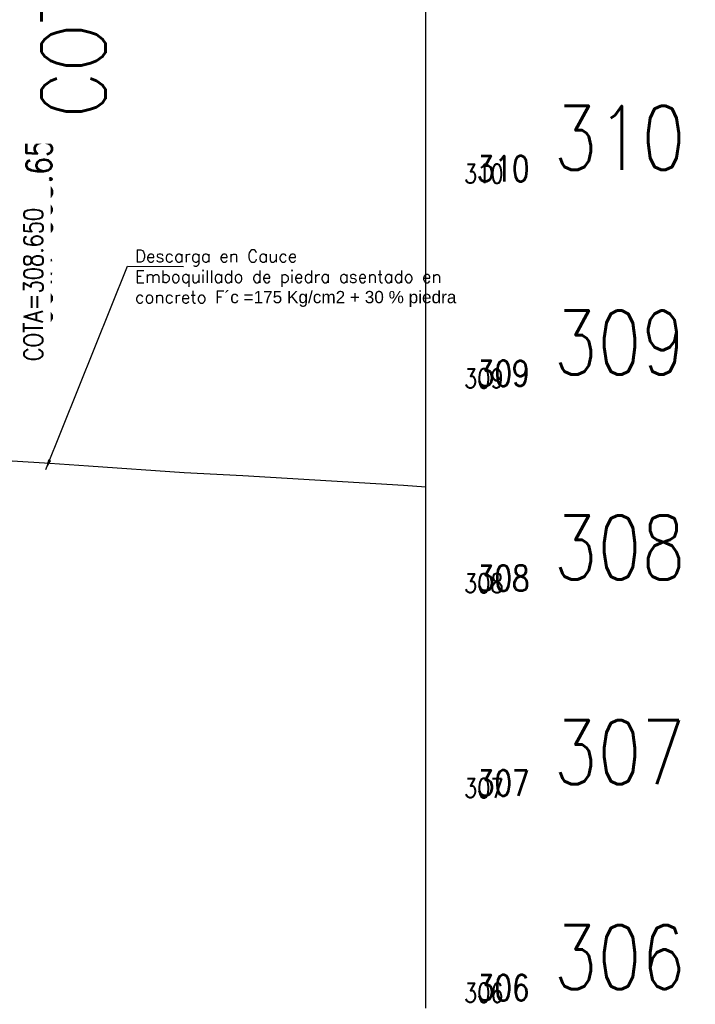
# Model space of a CAD drawing. Header units: metres. Extents: x 719936 to 720643, y 9143565 to 9144018.
# Tile 44 of 56: x 720543.26 to 720546.56, y 9143949.7 to 9143954.51. Entities that reach past the tile are written whole.
import ezdxf

# ---------------------------------------------------------------- set-up
doc = ezdxf.new("R2010")
doc.units = ezdxf.units.M
for name, color, linetype in [('01_CIVI_322_PF_GRID', 8, 'Continuous'), ('ACOTADO', 8, 'Continuous'), ('AecObjExplode_PLANTA RAPIDA_Vport_1ECE', 7, 'Continuous'), ('AecObjExplode_PLANTA RAPIDA_Vport_1ED3', 7, 'Continuous'), ('AecObjExplode_PLANTA RAPIDA_Vport_1ED7', 7, 'Continuous'), ('AecObjExplode_PLANTA RAPIDA_Vport_220C', 7, 'Continuous'), ('AecObjExplode_PLANTA RAPIDA_Vport_22C7', 7, 'Continuous'), ('AecObjExplode_PLANTA RAPIDA_Vport_22CB', 7, 'Continuous'), ('AecObjExplode_PLANTA RAPIDA_Vport_22E2', 7, 'Continuous'), ('AecObjExplode_PLANTA RAPIDA_Vport_22EB', 7, 'Continuous'), ('AecObjExplode_PLANTA RAPIDA_Vport_2460', 7, 'Continuous'), ('AecObjExplode_PLANTA RAPIDA_Vport_2496', 7, 'Continuous'), ('AIR.A3-TN', 32, 'Continuous'), ('AIR_NOTAS A-3', 7, 'Continuous'), ('C-ROAD-PROF-VIEW', 7, 'Continuous'), ('TEXTOS-NOTAS', 7, 'Continuous')]:
    doc.layers.add(name, color=color, linetype=linetype)
doc.styles.add('01COTAS', font='romans.shx')
doc.styles.add('25-NOTAS', font='romans.shx', dxfattribs={"height": 0.05})
doc.styles.add('AIR-Simplex.(0.80)', font='simplex.shx', dxfattribs={"width": 0.8})
doc.dimstyles.new('DIM-25A-CORTE', dxfattribs={"dimscale": 0.025, "dimtxt": 2, "dimasz": 2, "dimexe": 2, "dimexo": 2, "dimgap": 1, "dimtad": 1, "dimtih": 1, "dimtoh": 1, "dimzin": 4, "dimdsep": 46, "dimtxsty": '01COTAS', "dimcen": 25, "dimclrd": 9, "dimclre": 9, "dimclrt": 7, "dimadec": 0, "dimazin": 0, "dimtfac": 1, "dimtmove": 2, "dimatfit": 3, "dimfxl": 1, "dimtolj": 1, "dimtzin": 0, "dimarcsym": 0})

# ---------------------------------------------------------------- blocks, each defined once
blk = doc.blocks.new('AecObjExplode_PLANTA RAPIDA_Vport_1ECE')
at = {"layer": '01_CIVI_322_PF_GRID', "color": 7, "linetype": 'Continuous', "lineweight": -3}
blk.add_line((720545.2438, 9143949.6826), (720545.2438, 9143956.6826), dxfattribs=at)
at = {"layer": 'AIR.A3-TN', "color": 32, "linetype": 'Continuous', "lineweight": -3, "ltscale": 5, "flags": 128}
blk.add_lwpolyline([(720538.6927, 9143952.8037), (720539.39, 9143952.6994), (720539.6079, 9143952.6735), (720539.9133, 9143952.6364), (720540.2689, 9143952.5962), (720540.4602, 9143952.5807), (720541.3352, 9143952.5139), (720541.7313, 9143952.4851), (720541.9202, 9143952.464), (720542.5048, 9143952.4036), (720543.2253, 9143952.3561), (720543.4085, 9143952.3441), (720543.5968, 9143952.3317), (720544.0639, 9143952.2994), (720544.3512, 9143952.2841), (720545.1349, 9143952.2364), (720545.2438, 9143952.2293)], dxfattribs=at)
at = {"layer": 'C-ROAD-PROF-VIEW', "color": 7, "linetype": 'Continuous', "lineweight": -3, "char_height": 0.3125, "attachment_point": 4, "style": 'AIR-Simplex.(0.80)'}
for s, insert in [('310', (720545.8688, 9143953.9326)), ('309', (720545.8688, 9143952.9326)), ('308', (720545.8688, 9143951.9326)), ('307', (720545.8688, 9143950.9326)), ('306', (720545.8688, 9143949.9326))]:
    blk.add_mtext(s, dxfattribs=dict(at, insert=insert))
at = {"layer": 'AIR_NOTAS A-3', "color": 7, "linetype": 'Continuous', "lineweight": -3, "insert": (720543.3688, 9143954.0294), "char_height": 0.3125, "width": 2.801548, "attachment_point": 1, "rotation": 90, "style": 'AIR-Simplex.(0.80)', "bg_fill": 3, "box_fill_scale": 1.4, "bg_fill_color": 256, "bg_fill_true_color": 13158600, "bg_fill_transparency": 0}
blk.add_mtext('COTA=308.650', dxfattribs=at)
blk = doc.blocks.new('AecObjExplode_PLANTA RAPIDA_Vport_1ED3')
at = {"layer": '01_CIVI_322_PF_GRID', "color": 7, "linetype": 'Continuous', "lineweight": -3}
blk.add_line((720545.2438, 9143949.6826), (720545.2438, 9143956.6826), dxfattribs=at)
at = {"layer": 'AIR.A3-TN', "color": 32, "linetype": 'Continuous', "lineweight": -3, "ltscale": 5, "flags": 128}
blk.add_lwpolyline([(720538.6927, 9143952.8037), (720539.39, 9143952.6994), (720539.6079, 9143952.6735), (720539.9133, 9143952.6364), (720540.2689, 9143952.5962), (720540.4602, 9143952.5807), (720541.3352, 9143952.5139), (720541.7313, 9143952.4851), (720541.9202, 9143952.464), (720542.5048, 9143952.4036), (720543.2253, 9143952.3561), (720543.4085, 9143952.3441), (720543.5968, 9143952.3317), (720544.0639, 9143952.2994), (720544.3512, 9143952.2841), (720545.1349, 9143952.2364), (720545.2438, 9143952.2293)], dxfattribs=at)
at = {"layer": 'C-ROAD-PROF-VIEW', "color": 7, "linetype": 'Continuous', "lineweight": -3, "char_height": 0.125, "attachment_point": 4, "style": 'AIR-Simplex.(0.80)'}
for s, insert in [('310', (720545.4938, 9143953.7826)), ('309', (720545.4938, 9143952.7826)), ('308', (720545.4938, 9143951.7826)), ('307', (720545.4938, 9143950.7826)), ('306', (720545.4938, 9143949.7826))]:
    blk.add_mtext(s, dxfattribs=dict(at, insert=insert))
at = {"layer": 'AIR_NOTAS A-3', "color": 7, "linetype": 'Continuous', "lineweight": -3, "insert": (720543.2938, 9143953.0115), "char_height": 0.125, "width": 1.120619, "attachment_point": 1, "rotation": 90, "style": 'AIR-Simplex.(0.80)', "bg_fill": 3, "box_fill_scale": 1.4, "bg_fill_color": 256, "bg_fill_true_color": 13158600, "bg_fill_transparency": 0}
blk.add_mtext('COTA=308.650', dxfattribs=at)
blk = doc.blocks.new('AecObjExplode_PLANTA RAPIDA_Vport_1ED7')
at = {"layer": '01_CIVI_322_PF_GRID', "color": 7, "linetype": 'Continuous', "lineweight": -3}
blk.add_line((720545.2438, 9143949.6826), (720545.2438, 9143956.6826), dxfattribs=at)
at = {"layer": 'AIR.A3-TN', "color": 32, "linetype": 'Continuous', "lineweight": -3, "ltscale": 5, "flags": 128}
blk.add_lwpolyline([(720538.6927, 9143952.8037), (720539.39, 9143952.6994), (720539.6079, 9143952.6735), (720539.9133, 9143952.6364), (720540.2689, 9143952.5962), (720540.4602, 9143952.5807), (720541.3352, 9143952.5139), (720541.7313, 9143952.4851), (720541.9202, 9143952.464), (720542.5048, 9143952.4036), (720543.2253, 9143952.3561), (720543.4085, 9143952.3441), (720543.5968, 9143952.3317), (720544.0639, 9143952.2994), (720544.3512, 9143952.2841), (720545.1349, 9143952.2364), (720545.2438, 9143952.2293)], dxfattribs=at)
at = {"layer": 'C-ROAD-PROF-VIEW', "color": 7, "linetype": 'Continuous', "lineweight": -3, "char_height": 0.125, "attachment_point": 4, "style": 'AIR-Simplex.(0.80)'}
for s, insert in [('310', (720545.4938, 9143953.7826)), ('309', (720545.4938, 9143952.7826)), ('308', (720545.4938, 9143951.7826)), ('307', (720545.4938, 9143950.7826)), ('306', (720545.4938, 9143949.7826))]:
    blk.add_mtext(s, dxfattribs=dict(at, insert=insert))
at = {"layer": 'AIR_NOTAS A-3', "color": 7, "linetype": 'Continuous', "lineweight": -3, "insert": (720543.2938, 9143953.0115), "char_height": 0.125, "width": 1.120619, "attachment_point": 1, "rotation": 90, "style": 'AIR-Simplex.(0.80)', "bg_fill": 3, "box_fill_scale": 1.4, "bg_fill_color": 256, "bg_fill_true_color": 13158600, "bg_fill_transparency": 0}
blk.add_mtext('COTA=308.650', dxfattribs=at)
blk = doc.blocks.new('AecObjExplode_PLANTA RAPIDA_Vport_220C')
at = {"layer": '01_CIVI_322_PF_GRID', "color": 7, "linetype": 'Continuous', "lineweight": -3}
blk.add_line((720545.2438, 9143949.6826), (720545.2438, 9143956.6826), dxfattribs=at)
at = {"layer": 'AIR.A3-TN', "color": 32, "linetype": 'Continuous', "lineweight": -3, "ltscale": 5, "flags": 128}
blk.add_lwpolyline([(720538.6927, 9143952.8037), (720539.39, 9143952.6994), (720539.6079, 9143952.6735), (720539.9133, 9143952.6364), (720540.2689, 9143952.5962), (720540.4602, 9143952.5807), (720541.3352, 9143952.5139), (720541.7313, 9143952.4851), (720541.9202, 9143952.464), (720542.5048, 9143952.4036), (720543.2253, 9143952.3561), (720543.4085, 9143952.3441), (720543.5968, 9143952.3317), (720544.0639, 9143952.2994), (720544.3512, 9143952.2841), (720545.1349, 9143952.2364), (720545.2438, 9143952.2293)], dxfattribs=at)
at = {"layer": 'C-ROAD-PROF-VIEW', "color": 7, "linetype": 'Continuous', "lineweight": -3, "char_height": 0.3125, "attachment_point": 4, "style": 'AIR-Simplex.(0.80)'}
for s, insert in [('310', (720545.8688, 9143953.9326)), ('309', (720545.8688, 9143952.9326)), ('308', (720545.8688, 9143951.9326)), ('307', (720545.8688, 9143950.9326)), ('306', (720545.8688, 9143949.9326))]:
    blk.add_mtext(s, dxfattribs=dict(at, insert=insert))
at = {"layer": 'AIR_NOTAS A-3', "color": 7, "linetype": 'Continuous', "lineweight": -3, "insert": (720543.3688, 9143954.0294), "char_height": 0.3125, "width": 2.801548, "attachment_point": 1, "rotation": 90, "style": 'AIR-Simplex.(0.80)', "bg_fill": 3, "box_fill_scale": 1.4, "bg_fill_color": 256, "bg_fill_true_color": 13158600, "bg_fill_transparency": 0}
blk.add_mtext('COTA=308.650', dxfattribs=at)
blk = doc.blocks.new('AecObjExplode_PLANTA RAPIDA_Vport_22C7')
at = {"layer": '01_CIVI_322_PF_GRID', "color": 7, "linetype": 'Continuous', "lineweight": -3}
blk.add_line((720545.2438, 9143949.6826), (720545.2438, 9143956.6826), dxfattribs=at)
at = {"layer": 'AIR.A3-TN', "color": 32, "linetype": 'Continuous', "lineweight": -3, "ltscale": 5, "flags": 128}
blk.add_lwpolyline([(720538.6927, 9143952.8037), (720539.39, 9143952.6994), (720539.6079, 9143952.6735), (720539.9133, 9143952.6364), (720540.2689, 9143952.5962), (720540.4602, 9143952.5807), (720541.3352, 9143952.5139), (720541.7313, 9143952.4851), (720541.9202, 9143952.464), (720542.5048, 9143952.4036), (720543.2253, 9143952.3561), (720543.4085, 9143952.3441), (720543.5968, 9143952.3317), (720544.0639, 9143952.2994), (720544.3512, 9143952.2841), (720545.1349, 9143952.2364), (720545.2438, 9143952.2293)], dxfattribs=at)
at = {"layer": 'C-ROAD-PROF-VIEW', "color": 7, "linetype": 'Continuous', "lineweight": -3, "char_height": 0.09375, "attachment_point": 4, "style": 'AIR-Simplex.(0.80)'}
for s, insert in [('310', (720545.4313, 9143953.7576)), ('309', (720545.4313, 9143952.7576)), ('308', (720545.4313, 9143951.7576)), ('307', (720545.4313, 9143950.7576)), ('306', (720545.4313, 9143949.7576))]:
    blk.add_mtext(s, dxfattribs=dict(at, insert=insert))
at = {"layer": 'AIR_NOTAS A-3', "color": 7, "linetype": 'Continuous', "lineweight": -3, "insert": (720543.2813, 9143952.8419), "char_height": 0.09375, "width": 0.840464, "attachment_point": 1, "rotation": 90, "style": 'AIR-Simplex.(0.80)', "bg_fill": 3, "box_fill_scale": 1.4, "bg_fill_color": 256, "bg_fill_true_color": 13158600, "bg_fill_transparency": 0}
blk.add_mtext('COTA=308.650', dxfattribs=at)
blk = doc.blocks.new('AecObjExplode_PLANTA RAPIDA_Vport_22CB')
at = {"layer": '01_CIVI_322_PF_GRID', "color": 7, "linetype": 'Continuous', "lineweight": -3}
blk.add_line((720545.2438, 9143949.6826), (720545.2438, 9143956.6826), dxfattribs=at)
at = {"layer": 'AIR.A3-TN', "color": 32, "linetype": 'Continuous', "lineweight": -3, "ltscale": 5, "flags": 128}
blk.add_lwpolyline([(720538.6927, 9143952.8037), (720539.39, 9143952.6994), (720539.6079, 9143952.6735), (720539.9133, 9143952.6364), (720540.2689, 9143952.5962), (720540.4602, 9143952.5807), (720541.3352, 9143952.5139), (720541.7313, 9143952.4851), (720541.9202, 9143952.464), (720542.5048, 9143952.4036), (720543.2253, 9143952.3561), (720543.4085, 9143952.3441), (720543.5968, 9143952.3317), (720544.0639, 9143952.2994), (720544.3512, 9143952.2841), (720545.1349, 9143952.2364), (720545.2438, 9143952.2293)], dxfattribs=at)
at = {"layer": 'C-ROAD-PROF-VIEW', "color": 7, "linetype": 'Continuous', "lineweight": -3, "char_height": 0.09375, "attachment_point": 4, "style": 'AIR-Simplex.(0.80)'}
for s, insert in [('310', (720545.4313, 9143953.7576)), ('309', (720545.4313, 9143952.7576)), ('308', (720545.4313, 9143951.7576)), ('307', (720545.4313, 9143950.7576)), ('306', (720545.4313, 9143949.7576))]:
    blk.add_mtext(s, dxfattribs=dict(at, insert=insert))
at = {"layer": 'AIR_NOTAS A-3', "color": 7, "linetype": 'Continuous', "lineweight": -3, "insert": (720543.2813, 9143952.8419), "char_height": 0.09375, "width": 0.840464, "attachment_point": 1, "rotation": 90, "style": 'AIR-Simplex.(0.80)', "bg_fill": 3, "box_fill_scale": 1.4, "bg_fill_color": 256, "bg_fill_true_color": 13158600, "bg_fill_transparency": 0}
blk.add_mtext('COTA=308.650', dxfattribs=at)
blk = doc.blocks.new('AecObjExplode_PLANTA RAPIDA_Vport_22E2')
at = {"layer": '01_CIVI_322_PF_GRID', "color": 7, "linetype": 'Continuous', "lineweight": -3}
blk.add_line((720545.2438, 9143949.6826), (720545.2438, 9143956.6826), dxfattribs=at)
at = {"layer": 'AIR.A3-TN', "color": 32, "linetype": 'Continuous', "lineweight": -3, "ltscale": 5, "flags": 128}
blk.add_lwpolyline([(720538.6927, 9143952.8037), (720539.39, 9143952.6994), (720539.6079, 9143952.6735), (720539.9133, 9143952.6364), (720540.2689, 9143952.5962), (720540.4602, 9143952.5807), (720541.3352, 9143952.5139), (720541.7313, 9143952.4851), (720541.9202, 9143952.464), (720542.5048, 9143952.4036), (720543.2253, 9143952.3561), (720543.4085, 9143952.3441), (720543.5968, 9143952.3317), (720544.0639, 9143952.2994), (720544.3512, 9143952.2841), (720545.1349, 9143952.2364), (720545.2438, 9143952.2293)], dxfattribs=at)
at = {"layer": 'C-ROAD-PROF-VIEW', "color": 7, "linetype": 'Continuous', "lineweight": -3, "char_height": 0.09375, "attachment_point": 4, "style": 'AIR-Simplex.(0.80)'}
for s, insert in [('310', (720545.4313, 9143953.7576)), ('309', (720545.4313, 9143952.7576)), ('308', (720545.4313, 9143951.7576)), ('307', (720545.4313, 9143950.7576)), ('306', (720545.4313, 9143949.7576))]:
    blk.add_mtext(s, dxfattribs=dict(at, insert=insert))
at = {"layer": 'AIR_NOTAS A-3', "color": 7, "linetype": 'Continuous', "lineweight": -3, "insert": (720543.2813, 9143952.8419), "char_height": 0.09375, "width": 0.840464, "attachment_point": 1, "rotation": 90, "style": 'AIR-Simplex.(0.80)', "bg_fill": 3, "box_fill_scale": 1.4, "bg_fill_color": 256, "bg_fill_true_color": 13158600, "bg_fill_transparency": 0}
blk.add_mtext('COTA=308.650', dxfattribs=at)
blk = doc.blocks.new('AecObjExplode_PLANTA RAPIDA_Vport_22EB')
at = {"layer": '01_CIVI_322_PF_GRID', "color": 7, "linetype": 'Continuous', "lineweight": -3}
blk.add_line((720545.2438, 9143949.6826), (720545.2438, 9143956.6826), dxfattribs=at)
at = {"layer": 'AIR.A3-TN', "color": 32, "linetype": 'Continuous', "lineweight": -3, "ltscale": 5, "flags": 128}
blk.add_lwpolyline([(720538.6927, 9143952.8037), (720539.39, 9143952.6994), (720539.6079, 9143952.6735), (720539.9133, 9143952.6364), (720540.2689, 9143952.5962), (720540.4602, 9143952.5807), (720541.3352, 9143952.5139), (720541.7313, 9143952.4851), (720541.9202, 9143952.464), (720542.5048, 9143952.4036), (720543.2253, 9143952.3561), (720543.4085, 9143952.3441), (720543.5968, 9143952.3317), (720544.0639, 9143952.2994), (720544.3512, 9143952.2841), (720545.1349, 9143952.2364), (720545.2438, 9143952.2293)], dxfattribs=at)
at = {"layer": 'C-ROAD-PROF-VIEW', "color": 7, "linetype": 'Continuous', "lineweight": -3, "char_height": 0.09375, "attachment_point": 4, "style": 'AIR-Simplex.(0.80)'}
for s, insert in [('310', (720545.4313, 9143953.7576)), ('309', (720545.4313, 9143952.7576)), ('308', (720545.4313, 9143951.7576)), ('307', (720545.4313, 9143950.7576)), ('306', (720545.4313, 9143949.7576))]:
    blk.add_mtext(s, dxfattribs=dict(at, insert=insert))
at = {"layer": 'AIR_NOTAS A-3', "color": 7, "linetype": 'Continuous', "lineweight": -3, "insert": (720543.2813, 9143952.8419), "char_height": 0.09375, "width": 0.840464, "attachment_point": 1, "rotation": 90, "style": 'AIR-Simplex.(0.80)', "bg_fill": 3, "box_fill_scale": 1.4, "bg_fill_color": 256, "bg_fill_true_color": 13158600, "bg_fill_transparency": 0}
blk.add_mtext('COTA=308.650', dxfattribs=at)
blk = doc.blocks.new('AecObjExplode_PLANTA RAPIDA_Vport_2460')
at = {"layer": '01_CIVI_322_PF_GRID', "color": 7, "linetype": 'Continuous', "lineweight": -3}
blk.add_line((720545.2438, 9143949.6826), (720545.2438, 9143956.6826), dxfattribs=at)
at = {"layer": 'AIR.A3-TN', "color": 32, "linetype": 'Continuous', "lineweight": -3, "ltscale": 5, "flags": 128}
blk.add_lwpolyline([(720538.6927, 9143952.8037), (720539.39, 9143952.6994), (720539.6079, 9143952.6735), (720539.9133, 9143952.6364), (720540.2689, 9143952.5962), (720540.4602, 9143952.5807), (720541.3352, 9143952.5139), (720541.7313, 9143952.4851), (720541.9202, 9143952.464), (720542.5048, 9143952.4036), (720543.2253, 9143952.3561), (720543.4085, 9143952.3441), (720543.5968, 9143952.3317), (720544.0639, 9143952.2994), (720544.3512, 9143952.2841), (720545.1349, 9143952.2364), (720545.2438, 9143952.2293)], dxfattribs=at)
at = {"layer": 'C-ROAD-PROF-VIEW', "color": 7, "linetype": 'Continuous', "lineweight": -3, "char_height": 0.09375, "attachment_point": 4, "style": 'AIR-Simplex.(0.80)'}
for s, insert in [('310', (720545.4313, 9143953.7576)), ('309', (720545.4313, 9143952.7576)), ('308', (720545.4313, 9143951.7576)), ('307', (720545.4313, 9143950.7576)), ('306', (720545.4313, 9143949.7576))]:
    blk.add_mtext(s, dxfattribs=dict(at, insert=insert))
at = {"layer": 'AIR_NOTAS A-3', "color": 7, "linetype": 'Continuous', "lineweight": -3, "insert": (720543.2813, 9143952.8419), "char_height": 0.09375, "width": 0.840464, "attachment_point": 1, "rotation": 90, "style": 'AIR-Simplex.(0.80)', "bg_fill": 3, "box_fill_scale": 1.4, "bg_fill_color": 256, "bg_fill_true_color": 13158600, "bg_fill_transparency": 0}
blk.add_mtext('COTA=308.650', dxfattribs=at)
blk = doc.blocks.new('AecObjExplode_PLANTA RAPIDA_Vport_2496')
at = {"layer": '01_CIVI_322_PF_GRID', "color": 7, "linetype": 'Continuous', "lineweight": -3}
blk.add_line((720545.2438, 9143949.6826), (720545.2438, 9143956.6826), dxfattribs=at)
at = {"layer": 'AIR.A3-TN', "color": 32, "linetype": 'Continuous', "lineweight": -3, "ltscale": 5, "flags": 128}
blk.add_lwpolyline([(720538.6927, 9143952.8037), (720539.39, 9143952.6994), (720539.6079, 9143952.6735), (720539.9133, 9143952.6364), (720540.2689, 9143952.5962), (720540.4602, 9143952.5807), (720541.3352, 9143952.5139), (720541.7313, 9143952.4851), (720541.9202, 9143952.464), (720542.5048, 9143952.4036), (720543.2253, 9143952.3561), (720543.4085, 9143952.3441), (720543.5968, 9143952.3317), (720544.0639, 9143952.2994), (720544.3512, 9143952.2841), (720545.1349, 9143952.2364), (720545.2438, 9143952.2293)], dxfattribs=at)
at = {"layer": 'C-ROAD-PROF-VIEW', "color": 7, "linetype": 'Continuous', "lineweight": -3, "char_height": 0.09375, "attachment_point": 4, "style": 'AIR-Simplex.(0.80)'}
for s, insert in [('310', (720545.4313, 9143953.7576)), ('309', (720545.4313, 9143952.7576)), ('308', (720545.4313, 9143951.7576)), ('307', (720545.4313, 9143950.7576)), ('306', (720545.4313, 9143949.7576))]:
    blk.add_mtext(s, dxfattribs=dict(at, insert=insert))
at = {"layer": 'AIR_NOTAS A-3', "color": 7, "linetype": 'Continuous', "lineweight": -3, "insert": (720543.2813, 9143952.8419), "char_height": 0.09375, "width": 0.840464, "attachment_point": 1, "rotation": 90, "style": 'AIR-Simplex.(0.80)', "bg_fill": 3, "box_fill_scale": 1.4, "bg_fill_color": 256, "bg_fill_true_color": 13158600, "bg_fill_transparency": 0}
blk.add_mtext('COTA=308.650', dxfattribs=at)

msp = doc.modelspace()

# ---------------------------------------------------------------- texts
at = {"layer": 'TEXTOS-NOTAS', "color": 7, "insert": (720543.8245, 9143953.3853), "char_height": 0.06, "width": 1.641231, "attachment_point": 1, "style": '25-NOTAS'}
msp.add_mtext('Descarga en Cauce\\PEmboquillado de piedra asentado en concreto F{\\fArial|b0|i0|c0|p34;´c =175 Kg/cm2 + 30 % piedra} ', dxfattribs=at)

# ---------------------------------------------------------------- leaders
at = {"layer": 'ACOTADO'}
msp.add_leader([(720543.3894, 9143952.3131), (720543.7883, 9143953.3061), (720544.0617, 9143953.3051)], dimstyle='DIM-25A-CORTE', override={"dimclrd": 8}, dxfattribs=at)

# ---------------------------------------------------------------- next in the draw order: block references
at = {"layer": 'AecObjExplode_PLANTA RAPIDA_Vport_1ECE'}
msp.add_blockref('AecObjExplode_PLANTA RAPIDA_Vport_1ECE', (0, 0), dxfattribs=at)

# ---------------------------------------------------------------- next in the draw order: block references
at = {"layer": 'AecObjExplode_PLANTA RAPIDA_Vport_1ED3'}
msp.add_blockref('AecObjExplode_PLANTA RAPIDA_Vport_1ED3', (0, 0), dxfattribs=at)

# ---------------------------------------------------------------- next in the draw order: block references
at = {"layer": 'AecObjExplode_PLANTA RAPIDA_Vport_1ED7'}
msp.add_blockref('AecObjExplode_PLANTA RAPIDA_Vport_1ED7', (0, 0), dxfattribs=at)

# ---------------------------------------------------------------- next in the draw order: block references
at = {"layer": 'AecObjExplode_PLANTA RAPIDA_Vport_220C'}
msp.add_blockref('AecObjExplode_PLANTA RAPIDA_Vport_220C', (0, 0), dxfattribs=at)

# ---------------------------------------------------------------- next in the draw order: block references
at = {"layer": 'AecObjExplode_PLANTA RAPIDA_Vport_22C7'}
msp.add_blockref('AecObjExplode_PLANTA RAPIDA_Vport_22C7', (0, 0), dxfattribs=at)

# ---------------------------------------------------------------- next in the draw order: block references
at = {"layer": 'AecObjExplode_PLANTA RAPIDA_Vport_22CB'}
msp.add_blockref('AecObjExplode_PLANTA RAPIDA_Vport_22CB', (0, 0), dxfattribs=at)

# ---------------------------------------------------------------- next in the draw order: block references
at = {"layer": 'AecObjExplode_PLANTA RAPIDA_Vport_22E2'}
msp.add_blockref('AecObjExplode_PLANTA RAPIDA_Vport_22E2', (0, 0), dxfattribs=at)

# ---------------------------------------------------------------- next in the draw order: block references
at = {"layer": 'AecObjExplode_PLANTA RAPIDA_Vport_22EB'}
msp.add_blockref('AecObjExplode_PLANTA RAPIDA_Vport_22EB', (0, 0), dxfattribs=at)

# ---------------------------------------------------------------- next in the draw order: block references
at = {"layer": 'AecObjExplode_PLANTA RAPIDA_Vport_2460'}
msp.add_blockref('AecObjExplode_PLANTA RAPIDA_Vport_2460', (0, 0), dxfattribs=at)

# ---------------------------------------------------------------- next in the draw order: block references
at = {"layer": 'AecObjExplode_PLANTA RAPIDA_Vport_2496'}
msp.add_blockref('AecObjExplode_PLANTA RAPIDA_Vport_2496', (0, 0), dxfattribs=at)

doc.saveas('drawing.dxf')
